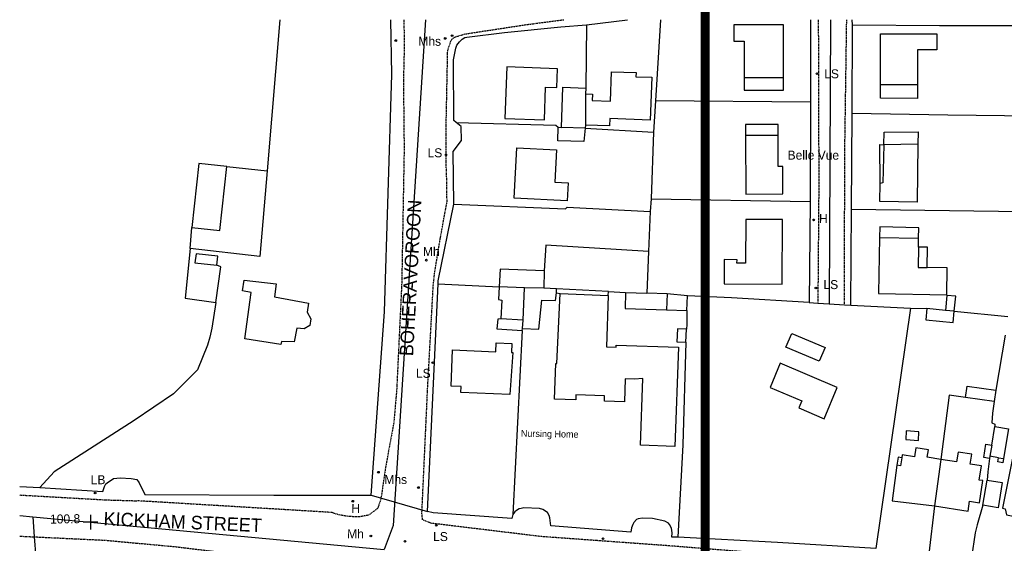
# Model space of a CAD drawing. Header units: metres. Extents: x 611948 to 1225781, y 656699 to 1316021.
# Tile 132 of 169: x 613548 to 613766, y 658727 to 658843. Entities that reach past the tile are written whole.
import ezdxf

# ---------------------------------------------------------------- set-up
doc = ezdxf.new("R2010")
doc.units = ezdxf.units.M
doc.linetypes.add('4696-13$0$PECK', pattern=[0.2, 0.1, -0.1])
for name, color, linetype in [('- EXTENT OF LiDAR SURVEY', 1, 'Continuous'), ('4696-13$0$BLD_INN_W', 253, 'Continuous'), ('4696-13$0$BLD_OTL_P', 253, 'Continuous'), ('4696-13$0$BLD_OTL_S', 253, 'Continuous'), ('4696-13$0$GEN_LIN_D', 253, 'Continuous'), ('4696-13$0$GL_HS_OTL', 253, 'Continuous'), ('4696-13$0$HT_CTRL', 253, 'Continuous'), ('4696-13$0$OTHER_SYM', 253, 'Continuous'), ('4696-13$0$POLE_SYMB', 253, 'Continuous'), ('4696-13$0$ROADS', 253, 'Continuous'), ('4696-13$0$ROADS_CTR', 253, 'Continuous'), ('4696-13$0$ROADS_PCK', 253, '4696-13$0$PECK')]:
    doc.layers.add(name, color=color, linetype=linetype)
doc.styles.add('4696-13$0$STANDARD', font='txt')

# ---------------------------------------------------------------- blocks, each defined once
blk = doc.blocks.new('4696-13$0$13', base_point=(160450.170478, 242323.105036))
blk.add_circle((160450.170478, 242323.105036), 0.187958)
blk = doc.blocks.new('4696-13$0$35', base_point=(150.27109, 306.896499))
for p, q in [((151.914023, 306.896499), (148.62816, 306.896499)), ((150.27109, 308.539432), (150.27109, 305.253567))]:
    blk.add_line(p, q)
blk = doc.blocks.new('4696-13')
at = {"layer": '4696-13$0$BLD_INN_W', "flags": 128}
for points in [[(613708.631, 658830.246), (613717.353, 658830.286)], [(613738.974, 658828.737), (613747.179, 658828.698)], [(613673.397, 658826.659), (613673.328, 658819.712)], [(613673.303, 658818.995), (613668.02, 658819.183)], [(613716.177, 658817.411), (613708.923, 658817.404)], [(613739.707, 658815.338), (613739.515, 658806.841), (613738.869, 658806.753)], [(613747.282, 658815.495), (613739.707, 658815.338)], [(613738.768, 658794.739), (613747.442, 658794.579)], [(613747.403, 658792.606), (613747.35, 658788.033), (613749.343, 658788.045)], [(613664.191, 658787.319), (613664.091, 658783.49)], [(613659.804, 658783.572), (613654.163, 658783.778)], [(613659.464, 658776.326), (613659.804, 658783.572)], [(613664.091, 658783.49), (613659.804, 658783.572)], [(613666.899, 658783.333), (613664.091, 658783.49)], [(613666.891, 658782.451), (613666.899, 658783.333)], [(613678.469, 658782.716), (613666.899, 658783.333)], [(613667.745, 658782.262), (613678.424, 658781.873)], [(613682.221, 658782.535), (613686.991, 658782.39)], [(613691.548, 658782.187), (613691.395, 658778.664)], [(613659.464, 658776.326), (613654.535, 658776.633)], [(613659.342, 658774.495), (613659.464, 658776.326)], [(613763.704, 658748.599), (613763.298, 658746.123)], [(613752.351, 658745.427), (613750.954, 658735.09)], [(613765.208, 658745.769), (613766.303, 658745.59)]]:
    blk.add_lwpolyline(points, dxfattribs=at)
at = {"layer": '4696-13$0$BLD_OTL_P', "flags": 128}
for points in [[(613738.869, 658806.753), (613738.777, 658815.353), (613739.707, 658815.338)], [(613666.891, 658782.451), (613667.745, 658782.262)], [(613682.221, 658782.535), (613682.174, 658778.93)]]:
    blk.add_lwpolyline(points, dxfattribs=at)
at = {"layer": '4696-13$0$BLD_OTL_S', "flags": 128}
for points in [[(613717.353, 658830.286), (613717.353, 658842.014), (613706.32, 658842.014), (613706.319, 658838.369), (613708.631, 658838.368), (613708.631, 658830.246)], [(613738.974, 658828.737), (613738.99, 658839.996), (613751.517, 658839.977), (613751.512, 658836.424), (613747.19, 658836.43), (613747.179, 658828.698)], [(613667.124, 658832.197), (613655.848, 658832.613), (613655.426, 658821.175), (613664.221, 658820.851), (613664.489, 658828.114), (613666.97, 658828.023), (613667.124, 658832.197)], [(613673.397, 658826.659), (613674.917, 658826.606), (613674.865, 658825.142), (613678.892, 658824.999), (613679.125, 658831.566), (613684.607, 658831.372), (613684.574, 658830.459), (613688.11, 658830.334), (613687.773, 658820.83), (613678.756, 658821.15), (613678.698, 658819.521), (613673.328, 658819.712)], [(613708.631, 658830.246), (613708.631, 658827.46), (613717.353, 658827.46), (613717.353, 658830.286)], [(613668.02, 658819.183), (613668.337, 658828.12), (613673.442, 658827.939)], [(613673.442, 658827.939), (613673.397, 658826.659)], [(613747.179, 658828.698), (613747.175, 658825.635), (613738.969, 658825.647), (613738.974, 658828.737)], [(613673.303, 658818.995), (613673.02, 658816.024), (613667.191, 658816.231), (613667.296, 658819.208)], [(613667.296, 658819.208), (613668.02, 658819.183)], [(613673.303, 658818.995), (613668.02, 658819.183)], [(613673.328, 658819.712), (613673.303, 658818.995)], [(613716.177, 658817.411), (613716.167, 658819.85), (613708.913, 658819.819), (613708.923, 658817.404)], [(613708.923, 658817.404), (613708.978, 658804.38), (613717.238, 658804.415), (613717.212, 658810.519), (613716.207, 658810.514), (613716.177, 658817.411)], [(613739.707, 658815.338), (613739.751, 658818.122), (613747.324, 658818.177), (613747.282, 658815.495)], [(613669.285, 658802.9), (613657.534, 658803.498), (613658.102, 658814.666), (613666.881, 658814.22), (613666.516, 658807.04), (613669.488, 658806.889), (613669.285, 658802.9)], [(613747.282, 658815.495), (613747.078, 658802.579), (613738.805, 658802.71), (613738.869, 658806.753)], [(613593.588, 658810.468), (613587.376, 658811.131), (613585.857, 658796.913)], [(613585.857, 658796.913), (613592.068, 658796.249), (613593.588, 658810.468)], [(613717.088, 658784.388), (613717.17, 658798.696), (613709.022, 658798.742), (613708.967, 658788.992), (613707.046, 658789.003), (613707.05, 658789.797), (613704.194, 658789.813), (613704.164, 658784.462), (613717.088, 658784.388)], [(613747.442, 658794.579), (613747.488, 658796.897), (613738.814, 658797.069), (613738.768, 658794.739)], [(613738.768, 658794.739), (613738.521, 658782.285), (613753.698, 658781.983), (613753.817, 658787.956), (613749.343, 658788.045)], [(613747.403, 658792.606), (613747.442, 658794.579)], [(613687.366, 658791.609), (613664.56, 658793.035), (613664.191, 658787.319)], [(613749.343, 658788.045), (613749.433, 658792.565), (613747.403, 658792.606)], [(613687.366, 658791.609), (613686.991, 658782.39)], [(613664.191, 658787.319), (613654.39, 658787.656), (613654.163, 658783.778)], [(613597.582, 658772.178), (613599.037, 658782.517), (613597.052, 658782.853), (613597.463, 658785.278), (613604.595, 658784.425), (613604.17, 658781.559), (613611.747, 658780.131), (613611.472, 658778.128), (613612.27, 658776.637), (613612.048, 658775.154), (613610.796, 658774.459), (613609.154, 658774.599), (613608.572, 658771.552), (613605.77, 658771.638), (613605.638, 658770.976), (613597.582, 658772.178)], [(613654.163, 658783.778), (613653.997, 658780.937), (613654.724, 658780.763), (613654.535, 658776.633)], [(613659.804, 658783.572), (613654.163, 658783.778)], [(613659.464, 658776.326), (613659.804, 658783.572)], [(613664.091, 658783.49), (613659.804, 658783.572)], [(613666.899, 658783.333), (613664.091, 658783.49)], [(613678.469, 658782.716), (613666.899, 658783.333)], [(613659.342, 658774.495), (613662.946, 658774.36), (613663.631, 658780.771), (613666.715, 658780.724), (613666.891, 658782.451)], [(613678.424, 658781.873), (613678.008, 658770.427), (613680.161, 658770.349), (613680.178, 658770.828), (613694.018, 658770.324), (613693.215, 658748.271), (613685.569, 658748.549), (613686.109, 658763.367), (613684.274, 658763.271), (613682.212, 658763.346), (613682.025, 658758.225), (613677.569, 658758.388), (613677.61, 658759.515), (613671.226, 658759.748), (613671.185, 658758.62), (613666.452, 658758.793), (613666.74, 658766.704), (613666.99, 658766.695), (613667.745, 658782.262)], [(613678.424, 658781.873), (613678.469, 658782.716)], [(613678.469, 658782.716), (613682.221, 658782.535)], [(613682.221, 658782.535), (613686.991, 658782.39)], [(613691.548, 658782.187), (613686.991, 658782.39)], [(613696.079, 658781.758), (613691.548, 658782.187)], [(613695.88, 658778.534), (613696.079, 658781.758)], [(613755.369, 658778.341), (613755.691, 658781.658), (613753.719, 658781.849), (613753.397, 658778.533)], [(613682.174, 658778.93), (613691.395, 658778.664)], [(613749.276, 658778.933), (613749.036, 658776.46), (613755.129, 658775.87), (613755.369, 658778.341)], [(613753.397, 658778.533), (613749.276, 658778.933)], [(613691.395, 658778.664), (613695.88, 658778.534)], [(613755.369, 658778.341), (613753.397, 658778.533)], [(613654.535, 658776.633), (613653.837, 658776.567), (613653.654, 658774.458), (613659.305, 658774.024)], [(613659.305, 658774.024), (613659.342, 658774.495)], [(613659.342, 658774.495), (613659.464, 658776.326)], [(613695.816, 658774.319), (613693.788, 658774.401), (613693.673, 658771.519), (613695.701, 658771.438)], [(613695.701, 658771.438), (613695.816, 658774.319)], [(613725.345, 658767.247), (613717.924, 658770.357), (613719.207, 658773.417), (613726.628, 658770.308), (613725.345, 658767.247)], [(613643.791, 658769.728), (613653.394, 658769.332), (613653.476, 658771.317), (613656.997, 658771.172), (613656.915, 658769.187), (613657.203, 658769.175), (613656.529, 658759.821), (613645.623, 658760.27), (613645.677, 658761.582), (613643.459, 658761.673), (613643.791, 658769.728)], [(613729.359, 658761.396), (613716.676, 658766.787), (613714.394, 658761.418), (613721.436, 658758.424), (613720.765, 658756.847), (613726.407, 658754.448), (613729.359, 658761.396)], [(613757.892, 658759.159), (613758.247, 658761.672), (613764.607, 658760.772)], [(613764.252, 658758.259), (613757.892, 658759.159)], [(613764.607, 658760.772), (613764.252, 658758.259)], [(613763.704, 658748.599), (613764.377, 658752.713)], [(613764.377, 658752.713), (613767.394, 658752.219), (613766.303, 658745.59)], [(613744.567, 658749.834), (613747.387, 658749.642), (613747.516, 658751.538), (613744.696, 658751.73), (613744.567, 658749.834)], [(613763.228, 658745.642), (613761.91, 658745.851), (613762.395, 658748.813), (613763.704, 658748.599)], [(613763.704, 658748.599), (613763.298, 658746.123)], [(613768.965, 658749.058), (613766.071, 658734.546), (613766.651, 658734.431), (613766.966, 658733.103), (613774.713, 658731.559), (613775.598, 658732.647), (613776.061, 658732.555), (613777.533, 658739.936), (613771.786, 658741.082), (613772.181, 658743.065), (613773.526, 658742.797), (613774.551, 658747.945), (613768.965, 658749.058)], [(613752.351, 658745.427), (613749.361, 658745.903), (613749.616, 658747.508), (613746.82, 658747.952), (613746.511, 658746.003), (613743.808, 658746.433), (613743.707, 658745.8)], [(613750.954, 658735.09), (613758.474, 658733.947), (613758.774, 658736.148), (613760.961, 658735.8), (613761.741, 658740.707), (613760.934, 658740.835), (613761.434, 658743.984), (613758.907, 658744.386), (613759.251, 658746.552), (613756.202, 658747.037), (613755.858, 658744.87), (613752.351, 658745.427)], [(613763.298, 658746.123), (613763.228, 658745.642)], [(613765.208, 658745.769), (613763.298, 658746.123)], [(613742.615, 658744.111), (613741.577, 658736.229), (613750.954, 658735.09)], [(613743.707, 658745.8), (613743.418, 658743.983), (613742.615, 658744.111)], [(613752.351, 658745.427), (613750.954, 658735.09)], [(613766.303, 658745.59), (613766.162, 658744.692), (613765.062, 658744.872), (613765.208, 658745.769)], [(613762.662, 658740.823), (613766.025, 658740.261), (613765.09, 658734.668), (613761.727, 658735.23)], [(613761.727, 658735.23), (613762.662, 658740.823)]]:
    blk.add_lwpolyline(points, dxfattribs=at)
at = {"layer": '4696-13$0$GEN_LIN_D', "flags": 128}
for points in [[(613605.378, 658843.116), (613602.541, 658809.569)], [(613625.678, 658737.482), (613628.696, 658778.171), (613630.269, 658830.915), (613630.106, 658843.116)], [(613673.601, 658842.014), (613682.733, 658843.116)], [(613690.023, 658843.116), (613688.922, 658825.097)], [(613723.395, 658843.116), (613723.381, 658824.823)], [(613732.719, 658841.96), (613732.683, 658843.116)], [(613644.631, 658820.25), (613644.068, 658820.747), (613644.015, 658834.171), (613644.501, 658836.795), (613644.757, 658837.436), (613645.334, 658838.179), (613645.971, 658838.763), (613646.548, 658839.126), (613647.008, 658839.249), (613655.365, 658840.295), (613667.842, 658841.524), (613673.601, 658842.014)], [(613673.601, 658842.014), (613673.442, 658827.939)], [(613732.643, 658822.262), (613732.719, 658841.96)], [(613732.719, 658841.96), (613752.08, 658841.812), (613769.155, 658841.799), (613775.537, 658841.874)], [(613688.922, 658825.097), (613688.498, 658818.116)], [(613723.381, 658824.823), (613688.922, 658825.097)], [(613723.381, 658824.823), (613723.314, 658802.703)], [(613732.504, 658800.999), (613732.643, 658822.262)], [(613772.838, 658821.659), (613753.914, 658821.883), (613732.643, 658822.262)], [(613644.05, 658802.162), (613643.906, 658813.805), (613645.814, 658816.275), (613645.677, 658819.355), (613644.631, 658820.25)], [(613644.631, 658820.25), (613666.784, 658819.658), (613667.296, 658819.208)], [(613673.303, 658818.995), (613688.498, 658818.116)], [(613688.498, 658818.116), (613687.96, 658803.344)], [(613602.541, 658809.569), (613600.959, 658790.535), (613585.482, 658792.308)], [(613593.588, 658810.468), (613602.541, 658809.569)], [(613687.96, 658803.344), (613687.744, 658800.533)], [(613687.96, 658803.344), (613723.314, 658802.703)], [(613640.566, 658784.398), (613640.563, 658785.098), (613644.05, 658802.162)], [(613644.05, 658802.162), (613668.888, 658801.1), (613669.275, 658801.435), (613687.744, 658800.533)], [(613723.314, 658802.703), (613723.078, 658780.275)], [(613732.387, 658779.697), (613732.504, 658800.999)], [(613732.504, 658800.999), (613770.574, 658800.497)], [(613687.744, 658800.533), (613687.366, 658791.609)], [(613585.482, 658792.308), (613585.857, 658796.913)], [(613585.482, 658792.308), (613584.368, 658781.218), (613591.127, 658780.305)], [(613591.127, 658780.305), (613592.299, 658788.175), (613591.388, 658788.556)], [(613638.262, 658733.85), (613640.566, 658784.398)], [(613640.566, 658784.398), (613654.163, 658783.778)], [(613723.078, 658780.275), (613705.846, 658781.283), (613696.079, 658781.758)], [(613591.127, 658780.305), (613590.237, 658774.588), (613589.812, 658772.551), (613589.275, 658770.809), (613587.054, 658765.323), (613581.745, 658760.004), (613573.017, 658754.058), (613555.241, 658742.655), (613552.008, 658739.18)], [(613723.078, 658780.275), (613725.025, 658780.127)], [(613725.025, 658780.127), (613727.573, 658779.972)], [(613727.573, 658779.972), (613730.963, 658779.765)], [(613730.963, 658779.765), (613732.387, 658779.697)], [(613732.387, 658779.697), (613745.604, 658779.002)], [(613745.604, 658779.002), (613737.915, 658725.592)], [(613745.604, 658779.002), (613749.276, 658778.933)], [(613695.88, 658778.534), (613695.903, 658775.424), (613695.816, 658774.319)], [(613755.369, 658778.341), (613767.248, 658777.196)], [(613659.305, 658774.024), (613657.171, 658733.194)], [(613766.679, 658773.052), (613764.607, 658760.772)], [(613695.701, 658771.438), (613694.997, 658748.657), (613693.909, 658728.113)], [(613757.892, 658759.159), (613754.229, 658759.676), (613752.351, 658745.427)], [(613764.252, 658758.259), (613763.896, 658755.675), (613763.736, 658753.507), (613764.405, 658753.271), (613764.377, 658752.713)], [(613743.707, 658745.8), (613742.897, 658745.91), (613742.615, 658744.111)], [(613763.228, 658745.642), (613762.812, 658742.685), (613762.662, 658740.823)], [(613552.008, 658739.18), (613566.037, 658738.297), (613566.371, 658739.399), (613566.728, 658740.001), (613566.967, 658740.223), (613568.421, 658741.191), (613569.881, 658741.339), (613572.322, 658741.173), (613573.604, 658740.919), (613574.088, 658740.222), (613575.403, 658737.608), (613604.053, 658737.484), (613625.678, 658737.482)], [(613547.541, 658739.384), (613552.008, 658739.18)], [(613750.954, 658735.09), (613749.685, 658724.457)], [(613761.727, 658735.23), (613760.444, 658730.867), (613760.011, 658729.07), (613759.193, 658723.629)], [(613657.171, 658733.194), (613656.976, 658732.252), (613639.504, 658733.577), (613638.262, 658733.85)], [(613693.909, 658728.113), (613692.568, 658728.166), (613692.623, 658729.086), (613692.457, 658730.146), (613692.073, 658730.963), (613691.811, 658731.282), (613691.009, 658731.678), (613688.284, 658732.323), (613686.024, 658732.391), (613685.104, 658732.206), (613684.725, 658732.044), (613684.108, 658731.42), (613683.871, 658730.939), (613683.595, 658730.198), (613683.42, 658729.216), (613665.667, 658730.62), (613665.457, 658732.398), (613665.274, 658732.958), (613664.89, 658733.616), (613663.907, 658734.311), (613663.146, 658734.507), (613659.663, 658734.648), (613659.025, 658734.524), (613658.605, 658734.422), (613658.047, 658734.059), (613657.628, 658733.756), (613657.171, 658733.194)], [(613737.915, 658725.592), (613716.022, 658726.933), (613693.909, 658728.113)]]:
    blk.add_lwpolyline(points, dxfattribs=at)
at = {"layer": '4696-13$0$GL_HS_OTL', "flags": 128}
blk.add_lwpolyline([(613591.388, 658788.556), (613591.615, 658790.552), (613586.747, 658791.107), (613586.52, 658789.11), (613591.388, 658788.556)], dxfattribs=at)
at = {"layer": '4696-13$0$ROADS', "flags": 128}
for points in [[(613625.678, 658737.482), (613628.696, 658778.171), (613630.269, 658830.915), (613630.106, 658843.116)], [(613673.601, 658842.014), (613682.733, 658843.116)], [(613723.395, 658843.116), (613723.381, 658824.823)], [(613732.719, 658841.96), (613732.683, 658843.116)], [(613644.631, 658820.25), (613644.068, 658820.747), (613644.015, 658834.171), (613644.501, 658836.795), (613644.757, 658837.436), (613645.334, 658838.179), (613645.971, 658838.763), (613646.548, 658839.126), (613647.008, 658839.249), (613655.365, 658840.295), (613667.842, 658841.524), (613673.601, 658842.014)], [(613732.643, 658822.262), (613732.719, 658841.96)], [(613723.381, 658824.823), (613723.314, 658802.703)], [(613732.504, 658800.999), (613732.643, 658822.262)], [(613644.05, 658802.162), (613643.906, 658813.805), (613645.814, 658816.275), (613645.677, 658819.355), (613644.631, 658820.25)], [(613640.566, 658784.398), (613640.563, 658785.098), (613644.05, 658802.162)], [(613723.314, 658802.703), (613723.078, 658780.275)], [(613732.387, 658779.697), (613732.504, 658800.999)], [(613638.262, 658733.85), (613640.566, 658784.398)], [(613723.078, 658780.275), (613725.025, 658780.127)], [(613725.025, 658780.127), (613727.573, 658779.972)], [(613727.573, 658779.972), (613730.963, 658779.765)], [(613730.963, 658779.765), (613732.387, 658779.697)], [(613552.008, 658739.18), (613566.037, 658738.297), (613566.371, 658739.399), (613566.728, 658740.001), (613566.967, 658740.223), (613568.421, 658741.191), (613569.881, 658741.339), (613572.322, 658741.173), (613573.604, 658740.919), (613574.088, 658740.222), (613575.403, 658737.608), (613604.053, 658737.484), (613625.678, 658737.482)], [(613547.541, 658739.384), (613552.008, 658739.18)], [(613625.678, 658737.482), (613638.262, 658733.85)], [(613625.678, 658737.482), (613638.262, 658733.85)], [(613657.171, 658733.194), (613656.976, 658732.252), (613639.504, 658733.577), (613638.262, 658733.85)], [(613693.909, 658728.113), (613692.568, 658728.166), (613692.623, 658729.086), (613692.457, 658730.146), (613692.073, 658730.963), (613691.811, 658731.282), (613691.009, 658731.678), (613688.284, 658732.323), (613686.024, 658732.391), (613685.104, 658732.206), (613684.725, 658732.044), (613684.108, 658731.42), (613683.871, 658730.939), (613683.595, 658730.198), (613683.42, 658729.216), (613665.667, 658730.62), (613665.457, 658732.398), (613665.274, 658732.958), (613664.89, 658733.616), (613663.907, 658734.311), (613663.146, 658734.507), (613659.663, 658734.648), (613659.025, 658734.524), (613658.605, 658734.422), (613658.047, 658734.059), (613657.628, 658733.756), (613657.171, 658733.194)], [(613737.915, 658725.592), (613716.022, 658726.933), (613693.909, 658728.113)]]:
    blk.add_lwpolyline(points, dxfattribs=at)
at = {"layer": '4696-13$0$ROADS_CTR', "flags": 128}
for points in [[(613637.775, 658843.116), (613630.608, 658730.703), (613628.555, 658725.41)], [(613727.835, 658843.116), (613727.573, 658779.972)], [(613547.541, 658732.951), (613550.432, 658732.682)], [(613550.432, 658732.682), (613550.775, 658728.209)], [(613550.432, 658732.682), (613628.555, 658725.41)], [(613550.775, 658728.209), (613551.126, 658723.625)]]:
    blk.add_lwpolyline(points, dxfattribs=at)
at = {"layer": '4696-13$0$ROADS_PCK', "flags": 128}
for points in [[(613632.953, 658843.116), (613633.065, 658837.644), (613632.868, 658829.599), (613633.025, 658814.3), (613632.496, 658784.661), (613631.36, 658760.74), (613630.722, 658753.511), (613628.885, 658743.596), (613627.976, 658737.39), (613627.687, 658736.043), (613627.095, 658734.489), (613625.105, 658733.022), (613623.084, 658732.654), (613620.707, 658732.715), (613618.533, 658733.091), (613616.913, 658733.623), (613573.703, 658736.217)], [(613795.802, 658843.116), (613796.117, 658838.688), (613798.162, 658837.475), (613794.788, 658792.374), (613795.167, 658787.114), (613795.496, 658784.814), (613796.41, 658781.117), (613798.707, 658776.484), (613801.161, 658772.933), (613804.645, 658766.744), (613806.441, 658762.57), (613807.496, 658758.393), (613807.969, 658754.915), (613807.905, 658750.353), (613806.603, 658745.448), (613805.713, 658743.043), (613801.881, 658734.928), (613800.851, 658732.344), (613800.056, 658730.86), (613798.322, 658723.673), (613796.543, 658718.065), (613795.468, 658716.42), (613793.811, 658715.435), (613791.955, 658715.01), (613774.97, 658719.632), (613767.507, 658720.079), (613746.245, 658721.858), (613691.598, 658726.234), (613663.38, 658728.278), (613639.051, 658731.226), (613637.122, 658731.975), (613636.985, 658733.512), (613638.274, 658761.603), (613639.511, 658784.027), (613639.792, 658786.72), (613640.494, 658791.029), (613641.283, 658795.722), (613642.57, 658802.615), (613642.521, 658807.197), (613642.34, 658812.114), (613642.394, 658820.463), (613642.714, 658836.248), (613643.435, 658838.396), (613643.776, 658838.929), (613644.404, 658839.292), (613646.58, 658839.953), (613660.375, 658842.052), (613668.508, 658843.116)], [(613725.125, 658843.116), (613725.235, 658806.516), (613725.025, 658780.127)], [(613730.963, 658779.765), (613731.008, 658812.834), (613731.45, 658843.116)], [(613547.541, 658737.512), (613566.881, 658736.418), (613573.703, 658736.217)], [(613547.541, 658728.362), (613550.775, 658728.209)], [(613550.775, 658728.209), (613566.676, 658727.458), (613582.388, 658726.003), (613594.501, 658724.528), (613601.767, 658723.728), (613609.592, 658723.13), (613613.099, 658722.11), (613614.141, 658721.635), (613614.944, 658721.24), (613618.464, 658719.045), (613619.544, 658718.145), (613620.623, 658716.524), (613621.262, 658715.424), (613622.301, 658712.584), (613622.739, 658710.883), (613623.256, 658706.423), (613623.575, 658704.963), (613624.133, 658700.543), (613624.231, 658698.184), (613624.19, 658695.983), (613624.368, 658693.564), (613624.407, 658691.104), (613624.346, 658688.564), (613624.424, 658686.324), (613624.362, 658683.185), (613624.419, 658677.605), (613623.973, 658668.066), (613623.591, 658664.767), (613623.027, 658658.208), (613622.221, 658647.07), (613621.514, 658634.791), (613620.949, 658626.852), (613619.822, 658614.754), (613619.518, 658608.434), (613618.874, 658600.796), (613617.968, 658592.197), (613616.821, 658578.339), (613615.917, 658571.76), (613615.493, 658565.201), (613614.487, 658555.203), (613613.503, 658548.503), (613612.961, 658546.065), (613612.119, 658540.325), (613611.777, 658539.069)]]:
    blk.add_lwpolyline(points, dxfattribs=at)
at = {"layer": '4696-13$0$HT_CTRL'}
blk.add_blockref('4696-13$0$35', (613563.273, 658731.46), dxfattribs=at)
at = {"layer": '4696-13$0$OTHER_SYM'}
for p in [(613631.168, 658838.482), (613642.168, 658838.962), (613643.705, 658839.571), (613724.093, 658798.639), (613637.976, 658789.685), (613627.31, 658742.573), (613564.319, 658737.952), (613636.213, 658739.161), (613621.605, 658736.121), (613625.628, 658728.4), (613633.216, 658727.221)]:
    blk.add_blockref('4696-13$0$13', p, dxfattribs=at)
at = {"layer": '4696-13$0$POLE_SYMB'}
for p in [(613724.835, 658831.112), (613642.33, 658813.056), (613724.595, 658783.497), (613639.381, 658766.906), (613640.179, 658730.8), (613677.267, 658727.802)]:
    blk.add_blockref('4696-13$0$13', p, dxfattribs=at)
at = {"layer": '4696-13$0$BLD_OTL_S', "style": '4696-13$0$STANDARD'}
blk.add_text('Nursing Home', height=1.5, rotation=-1.1, dxfattribs=at).set_placement((613658.977, 658750.468))
at = {"layer": '4696-13$0$HT_CTRL', "style": '4696-13$0$STANDARD'}
blk.add_text('100.8', height=2, rotation=0.9, dxfattribs=at).set_placement((613554.312, 658731.151))
at = {"layer": '4696-13$0$OTHER_SYM', "style": '4696-13$0$STANDARD'}
for s, p in [('Mhs', (613636.191, 658837.328)), ('H', (613725.296, 658797.925)), ('Mh', (613637.211, 658790.601)), ('LB', (613563.333, 658739.91)), ('Mhs', (613628.625, 658739.96)), ('H', (613621.299, 658733.518)), ('Mh', (613620.363, 658727.859))]:
    blk.add_text(s, height=2, rotation=-0.1, dxfattribs=at).set_placement(p)
at = {"layer": '4696-13$0$POLE_SYMB', "style": '4696-13$0$STANDARD'}
for p in [(613726.441, 658830.1), (613638.231, 658812.553), (613726.277, 658783.266), (613635.659, 658763.545), (613639.478, 658727.275)]:
    blk.add_text('LS', height=2, rotation=-0.1, dxfattribs=at).set_placement(p)
at = {"layer": '4696-13$0$ROADS', "style": '4696-13$0$STANDARD'}
for s, height, rotation, p in [('Belle Vue', 2, -0.1, (613718.302, 658812.035)), ('Belle Vue', 2, -0.1, (613718.302, 658812.035)), ('BOHERAVOROON', 3, 86.90002, (613635.013, 658768.303)), ('BOHERAVOROON', 3, 86.90002, (613635.013, 658768.303)), ('KICKHAM STREET', 3, -2.5, (613566.138, 658730.775)), ('KICKHAM STREET', 3, -2.5, (613566.138, 658730.775))]:
    blk.add_text(s, height=height, rotation=rotation, dxfattribs=at).set_placement(p)
blk = doc.blocks.new('OS Mapping')
blk.add_blockref('4696-13', (0, 0))

msp = doc.modelspace()

# ---------------------------------------------------------------- linework, layer by layer
at = {"layer": '- EXTENT OF LiDAR SURVEY', "const_width": 2}
msp.add_lwpolyline([(613700, 659100), (613700, 656700), (612500, 656700), (612500, 659100)], close=True, dxfattribs=at)

# ---------------------------------------------------------------- block references
msp.add_blockref('OS Mapping', (0, 0))

doc.saveas('drawing.dxf')
